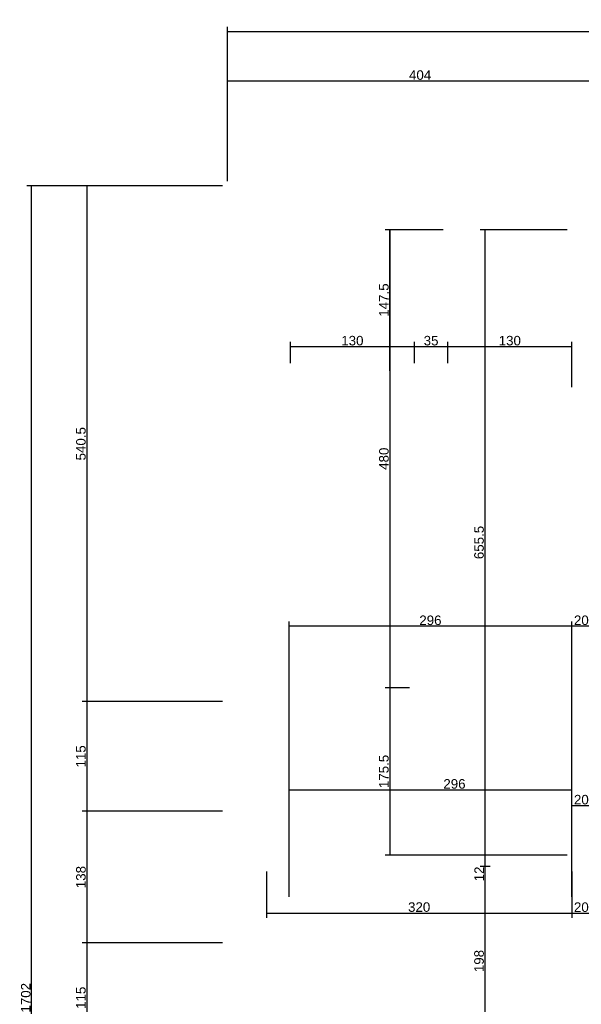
# Model space of a CAD drawing. Header units: millimetres. Extents: x 126553 to 403692, y -95821 to 38049.
# Tile 46 of 256: x 159639 to 160227, y -17840 to -16808. Entities that reach past the tile are written whole.
import ezdxf

# ---------------------------------------------------------------- set-up
doc = ezdxf.new("R2010")
doc.units = ezdxf.units.MM
doc.layers.add('11_wymiary', color=55, linetype='Continuous')
doc.layers.add('11_wymiary @ 50', color=55, linetype='Continuous')
doc.styles.add('11_RJ', font='arial.ttf')
doc.dimstyles.new('11_RJ (cc)', dxfattribs={"dimtxt": 0.2, "dimasz": 0.001, "dimexe": 0.1, "dimexo": 0.1, "dimgap": 0.02, "dimtad": 1, "dimdec": 1, "dimrnd": 0.5, "dimzin": 12, "dimdsep": 46, "dimtxsty": '11_RJ', "dimblk": 'OBLIQUE', "dimcen": 0, "dimdle": 0.01, "dimclrd": 256, "dimclre": 256, "dimclrt": 2, "dimazin": 3, "dimtfac": 1, "dimtdec": 1, "dimtofl": 0, "dimtmove": 0, "dimatfit": 3, "dimldrblk": 'DOT', "dimfxl": 1, "dimtolj": 1, "dimtzin": 13, "dimarcsym": 0})

# ---------------------------------------------------------------- blocks, each defined once
blk = doc.blocks.new('_Oblique')
at = {"color": 0, "linetype": 'ByBlock', "lineweight": -2}
blk.add_line((-0.5, -0.5), (0.5, 0.5), dxfattribs=at)
blk = doc.blocks.new('*D1728')
at = {"layer": '11_wymiary', "lineweight": -2, "transparency": 16777216}
for p, q in [((159855.9, -16820.5), (163882.9, -16820.5)), ((159856.4, -16977.2), (159856.4, -16815.5)), ((163882.4, -16991.2), (163882.4, -16815.5))]:
    blk.add_line(p, q, dxfattribs=at)
at = {"layer": 'Defpoints', "color": 0, "transparency": 16777216}
for p in [(163882.4, -16820.5), (159856.4, -16982.2), (163882.4, -16996.2)]:
    blk.add_point(p, dxfattribs=at)
at = {"layer": '11_wymiary', "lineweight": -2, "transparency": 16777216, "xscale": 0.05, "yscale": 0.05, "zscale": 0.05, "rotation": 180}
blk.add_blockref('_Oblique', (159856.4, -16820.5), dxfattribs=at)
at = {"layer": '11_wymiary', "lineweight": -2, "transparency": 16777216, "xscale": 0.05, "yscale": 0.05, "zscale": 0.05}
blk.add_blockref('_Oblique', (163882.4, -16820.5), dxfattribs=at)
at = {"layer": '11_wymiary', "color": 2, "transparency": 16777216, "insert": (161869.4, -16814.4), "char_height": 10, "attachment_point": 5, "style": '11_RJ'}
blk.add_mtext('\\A1;4026', dxfattribs=at)
blk = doc.blocks.new('_Dot')
at = {"color": 0, "linetype": 'ByBlock', "lineweight": -2}
blk.add_line((-0.5, 0), (-1, 0), dxfattribs=at)
at = {"color": 0, "linetype": 'ByBlock', "const_width": 0.5}
blk.add_lwpolyline([(-0.25, 0, 1), (0.25, 0, 1)], format="xyb", close=True, dxfattribs=at)
blk = doc.blocks.new('*D1730')
at = {"layer": '11_wymiary', "lineweight": -2, "transparency": 16777216}
for p, q in [((159851.4, -16982.2), (159646.2, -16982.2)), ((159651.2, -18684.7), (159651.2, -16981.7)), ((159851.4, -18684.2), (159646.2, -18684.2))]:
    blk.add_line(p, q, dxfattribs=at)
at = {"layer": 'Defpoints', "color": 0, "transparency": 16777216}
for p in [(159651.2, -16982.2), (159856.4, -16982.2), (159856.4, -18684.2)]:
    blk.add_point(p, dxfattribs=at)
at = {"layer": '11_wymiary', "lineweight": -2, "transparency": 16777216, "xscale": 0.05, "yscale": 0.05, "zscale": 0.05}
for p, rotation in [((159651.2, -16982.2), 90), ((159651.2, -18684.2), 270)]:
    blk.add_blockref('_Oblique', p, dxfattribs=dict(at, rotation=rotation))
at = {"layer": '11_wymiary', "color": 2, "transparency": 16777216, "insert": (159645.1, -17833.2), "char_height": 10, "attachment_point": 5, "rotation": 90, "style": '11_RJ'}
blk.add_mtext('\\A1;1702', dxfattribs=at)
blk = doc.blocks.new('*D1744')
at = {"layer": '11_wymiary', "lineweight": -2, "transparency": 16777216}
for p, q in [((159851.4, -16982.2), (159704.1, -16982.2)), ((159709.1, -16981.7), (159709.1, -17523.2)), ((159851.4, -17522.7), (159704.1, -17522.7))]:
    blk.add_line(p, q, dxfattribs=at)
at = {"layer": 'Defpoints', "color": 0, "transparency": 16777216}
for p in [(159856.4, -16982.2), (159709.1, -17522.7), (159856.4, -17522.7)]:
    blk.add_point(p, dxfattribs=at)
at = {"layer": '11_wymiary', "lineweight": -2, "transparency": 16777216, "xscale": 0.05, "yscale": 0.05, "zscale": 0.05}
for p, rotation in [((159709.1, -16982.2), 90), ((159709.1, -17522.7), 270)]:
    blk.add_blockref('_Oblique', p, dxfattribs=dict(at, rotation=rotation))
at = {"layer": '11_wymiary', "color": 2, "transparency": 16777216, "insert": (159702.9, -17252.5), "char_height": 10, "attachment_point": 5, "rotation": 90, "style": '11_RJ'}
blk.add_mtext('\\A1;540.5', dxfattribs=at)
blk = doc.blocks.new('*D1745')
at = {"layer": '11_wymiary', "lineweight": -2, "transparency": 16777216}
for p, q in [((159851.4, -17775.7), (159704.1, -17775.7)), ((159709.1, -17775.2), (159709.1, -17891.2)), ((159851.4, -17890.7), (159704.1, -17890.7))]:
    blk.add_line(p, q, dxfattribs=at)
at = {"layer": 'Defpoints', "color": 0, "transparency": 16777216}
for p in [(159856.4, -17775.7), (159709.1, -17890.7), (159856.4, -17890.7)]:
    blk.add_point(p, dxfattribs=at)
at = {"layer": '11_wymiary', "lineweight": -2, "transparency": 16777216, "xscale": 0.05, "yscale": 0.05, "zscale": 0.05}
for p, rotation in [((159709.1, -17775.7), 90), ((159709.1, -17890.7), 270)]:
    blk.add_blockref('_Oblique', p, dxfattribs=dict(at, rotation=rotation))
at = {"layer": '11_wymiary', "color": 2, "transparency": 16777216, "insert": (159702.9, -17833.2), "char_height": 10, "attachment_point": 5, "rotation": 90, "style": '11_RJ'}
blk.add_mtext('\\A1;115', dxfattribs=at)
blk = doc.blocks.new('*D1746')
at = {"layer": '11_wymiary', "lineweight": -2, "transparency": 16777216}
for p, q in [((159709.1, -17637.2), (159709.1, -17776.2)), ((159851.4, -17637.7), (159704.1, -17637.7)), ((159851.4, -17775.7), (159704.1, -17775.7))]:
    blk.add_line(p, q, dxfattribs=at)
at = {"layer": 'Defpoints', "color": 0, "transparency": 16777216}
for p in [(159856.4, -17637.7), (159709.1, -17775.7), (159856.4, -17775.7)]:
    blk.add_point(p, dxfattribs=at)
at = {"layer": '11_wymiary', "lineweight": -2, "transparency": 16777216, "xscale": 0.05, "yscale": 0.05, "zscale": 0.05}
for p, rotation in [((159709.1, -17637.7), 90), ((159709.1, -17775.7), 270)]:
    blk.add_blockref('_Oblique', p, dxfattribs=dict(at, rotation=rotation))
at = {"layer": '11_wymiary', "color": 2, "transparency": 16777216, "insert": (159702.9, -17706.7), "char_height": 10, "attachment_point": 5, "rotation": 90, "style": '11_RJ'}
blk.add_mtext('\\A1;138', dxfattribs=at)
blk = doc.blocks.new('*D1747')
at = {"layer": '11_wymiary', "lineweight": -2, "transparency": 16777216}
for p, q in [((159851.4, -17522.7), (159704.1, -17522.7)), ((159709.1, -17522.2), (159709.1, -17638.2)), ((159851.4, -17637.7), (159704.1, -17637.7))]:
    blk.add_line(p, q, dxfattribs=at)
at = {"layer": 'Defpoints', "color": 0, "transparency": 16777216}
for p in [(159856.4, -17522.7), (159709.1, -17637.7), (159856.4, -17637.7)]:
    blk.add_point(p, dxfattribs=at)
at = {"layer": '11_wymiary', "lineweight": -2, "transparency": 16777216, "xscale": 0.05, "yscale": 0.05, "zscale": 0.05}
for p, rotation in [((159709.1, -17522.7), 90), ((159709.1, -17637.7), 270)]:
    blk.add_blockref('_Oblique', p, dxfattribs=dict(at, rotation=rotation))
at = {"layer": '11_wymiary', "color": 2, "transparency": 16777216, "insert": (159702.9, -17580.2), "char_height": 10, "attachment_point": 5, "rotation": 90, "style": '11_RJ'}
blk.add_mtext('\\A1;115', dxfattribs=at)
blk = doc.blocks.new('*D1749')
at = {"layer": '11_wymiary', "lineweight": -2, "transparency": 16777216}
for p, q in [((159855.9, -16872.2), (160260.9, -16872.2)), ((159856.4, -16977.2), (159856.4, -16867.2)), ((160260.4, -16977.2), (160260.4, -16867.2))]:
    blk.add_line(p, q, dxfattribs=at)
at = {"layer": 'Defpoints', "color": 0, "transparency": 16777216}
for p in [(160260.4, -16872.2), (159856.4, -16982.2), (160260.4, -16982.2)]:
    blk.add_point(p, dxfattribs=at)
at = {"layer": '11_wymiary', "lineweight": -2, "transparency": 16777216, "xscale": 0.05, "yscale": 0.05, "zscale": 0.05, "rotation": 180}
blk.add_blockref('_Oblique', (159856.4, -16872.2), dxfattribs=at)
at = {"layer": '11_wymiary', "lineweight": -2, "transparency": 16777216, "xscale": 0.05, "yscale": 0.05, "zscale": 0.05}
blk.add_blockref('_Oblique', (160260.4, -16872.2), dxfattribs=at)
at = {"layer": '11_wymiary', "color": 2, "transparency": 16777216, "insert": (160058.4, -16866.1), "char_height": 10, "attachment_point": 5, "style": '11_RJ'}
blk.add_mtext('\\A1;404', dxfattribs=at)
blk = doc.blocks.new('*D1664')
at = {"layer": '11_wymiary', "lineweight": -2, "transparency": 16777216}
for p, q in [((159920.6, -17615.2), (160217.9, -17615.2)), ((159921.1, -17727.5), (159921.1, -17610.2)), ((160217.4, -17727.5), (160217.4, -17610.2))]:
    blk.add_line(p, q, dxfattribs=at)
at = {"layer": 'Defpoints', "color": 0, "transparency": 16777216}
for p in [(160217.4, -17615.2), (159921.1, -17732.5), (160217.4, -17732.5)]:
    blk.add_point(p, dxfattribs=at)
at = {"layer": '11_wymiary', "lineweight": -2, "transparency": 16777216, "xscale": 0.05, "yscale": 0.05, "zscale": 0.05, "rotation": 180}
blk.add_blockref('_Oblique', (159921.1, -17615.2), dxfattribs=at)
at = {"layer": '11_wymiary', "lineweight": -2, "transparency": 16777216, "xscale": 0.05, "yscale": 0.05, "zscale": 0.05}
blk.add_blockref('_Oblique', (160217.4, -17615.2), dxfattribs=at)
at = {"layer": '11_wymiary', "color": 2, "transparency": 16777216, "insert": (160094.4, -17609.1), "char_height": 10, "attachment_point": 5, "style": '11_RJ'}
blk.add_mtext('\\A1;296', dxfattribs=at)
blk = doc.blocks.new('*D1665')
at = {"layer": '11_wymiary', "lineweight": -2, "transparency": 16777216}
for p, q in [((160217.4, -17727.5), (160217.4, -17626.7)), ((160237.4, -17766.5), (160237.4, -17626.7)), ((160216.9, -17631.7), (160237.9, -17631.7))]:
    blk.add_line(p, q, dxfattribs=at)
at = {"layer": 'Defpoints', "color": 0, "transparency": 16777216}
for p in [(160237.4, -17631.7), (160217.4, -17732.5), (160237.4, -17771.5)]:
    blk.add_point(p, dxfattribs=at)
at = {"layer": '11_wymiary', "lineweight": -2, "transparency": 16777216, "xscale": 0.05, "yscale": 0.05, "zscale": 0.05, "rotation": 180}
blk.add_blockref('_Oblique', (160217.4, -17631.7), dxfattribs=at)
at = {"layer": '11_wymiary', "lineweight": -2, "transparency": 16777216, "xscale": 0.05, "yscale": 0.05, "zscale": 0.05}
blk.add_blockref('_Oblique', (160237.4, -17631.7), dxfattribs=at)
at = {"layer": '11_wymiary', "color": 2, "transparency": 16777216, "insert": (160227.4, -17625.6), "char_height": 10, "attachment_point": 5, "style": '11_RJ'}
blk.add_mtext('\\A1;20', dxfattribs=at)
blk = doc.blocks.new('*D1711')
at = {"layer": '11_wymiary', "lineweight": -2, "transparency": 16777216}
for p, q in [((159897.4, -17700.7), (159897.4, -17749.4)), ((160217.4, -17700.7), (160217.4, -17749.4)), ((159896.9, -17744.4), (160217.9, -17744.4))]:
    blk.add_line(p, q, dxfattribs=at)
at = {"layer": 'Defpoints', "color": 0, "transparency": 16777216}
for p in [(159897.4, -17695.7), (160217.4, -17695.7), (160217.4, -17744.4)]:
    blk.add_point(p, dxfattribs=at)
at = {"layer": '11_wymiary', "lineweight": -2, "transparency": 16777216, "xscale": 0.05, "yscale": 0.05, "zscale": 0.05, "rotation": 180}
blk.add_blockref('_Oblique', (159897.4, -17744.4), dxfattribs=at)
at = {"layer": '11_wymiary', "lineweight": -2, "transparency": 16777216, "xscale": 0.05, "yscale": 0.05, "zscale": 0.05}
blk.add_blockref('_Oblique', (160217.4, -17744.4), dxfattribs=at)
at = {"layer": '11_wymiary', "color": 2, "transparency": 16777216, "insert": (160057.4, -17738.2), "char_height": 10, "attachment_point": 5, "style": '11_RJ'}
blk.add_mtext('\\A1;320', dxfattribs=at)
blk = doc.blocks.new('*D1712')
at = {"layer": '11_wymiary', "lineweight": -2, "transparency": 16777216}
for p, q in [((160217.4, -17700.7), (160217.4, -17749.4)), ((160237.4, -17727.7), (160237.4, -17749.4)), ((160216.9, -17744.4), (160237.9, -17744.4))]:
    blk.add_line(p, q, dxfattribs=at)
at = {"layer": 'Defpoints', "color": 0, "transparency": 16777216}
for p in [(160217.4, -17695.7), (160237.4, -17722.7), (160237.4, -17744.4)]:
    blk.add_point(p, dxfattribs=at)
at = {"layer": '11_wymiary', "lineweight": -2, "transparency": 16777216, "xscale": 0.05, "yscale": 0.05, "zscale": 0.05, "rotation": 180}
blk.add_blockref('_Oblique', (160217.4, -17744.4), dxfattribs=at)
at = {"layer": '11_wymiary', "lineweight": -2, "transparency": 16777216, "xscale": 0.05, "yscale": 0.05, "zscale": 0.05}
blk.add_blockref('_Oblique', (160237.4, -17744.4), dxfattribs=at)
at = {"layer": '11_wymiary', "color": 2, "transparency": 16777216, "insert": (160227.4, -17738.3), "char_height": 10, "attachment_point": 5, "style": '11_RJ'}
blk.add_mtext('\\A1;20', dxfattribs=at)
blk = doc.blocks.new('*D1060')
at = {"layer": '11_wymiary', "lineweight": -2, "transparency": 16777216}
for p, q in [((160212.4, -17028.2), (160121.3, -17028.2)), ((160126.3, -17027.7), (160126.3, -17684.2)), ((160212.4, -17683.7), (160121.3, -17683.7))]:
    blk.add_line(p, q, dxfattribs=at)
at = {"layer": 'Defpoints', "color": 0, "transparency": 16777216}
for p in [(160217.4, -17028.2), (160126.3, -17683.7), (160217.4, -17683.7)]:
    blk.add_point(p, dxfattribs=at)
at = {"layer": '11_wymiary', "lineweight": -2, "transparency": 16777216, "xscale": 0.05, "yscale": 0.05, "zscale": 0.05}
for p, rotation in [((160126.3, -17028.2), 90), ((160126.3, -17683.7), 270)]:
    blk.add_blockref('_Oblique', p, dxfattribs=dict(at, rotation=rotation))
at = {"layer": '11_wymiary', "color": 2, "transparency": 16777216, "insert": (160120.2, -17356), "char_height": 10, "attachment_point": 5, "rotation": 90, "style": '11_RJ'}
blk.add_mtext('\\A1;655.5', dxfattribs=at)
blk = doc.blocks.new('*D1061')
at = {"layer": '11_wymiary', "lineweight": -2, "transparency": 16777216}
for p, q in [((160212.4, -17683.7), (160121.3, -17683.7)), ((160126.3, -17683.2), (160126.3, -17695.7)), ((160131.9, -17695.7), (160121.3, -17695.7)), ((160126.3, -17695.7), (160126.3, -17711.1))]:
    blk.add_line(p, q, dxfattribs=at)
at = {"layer": 'Defpoints', "color": 0, "transparency": 16777216}
for p in [(160217.4, -17683.7), (160126.3, -17695.7), (160136.9, -17695.7)]:
    blk.add_point(p, dxfattribs=at)
at = {"layer": '11_wymiary', "lineweight": -2, "transparency": 16777216, "xscale": 0.05, "yscale": 0.05, "zscale": 0.05}
for p, rotation in [((160126.3, -17683.7), 90), ((160126.3, -17695.7), 270)]:
    blk.add_blockref('_Oblique', p, dxfattribs=dict(at, rotation=rotation))
at = {"layer": '11_wymiary', "color": 2, "transparency": 16777216, "insert": (160120.3, -17703.4), "char_height": 10, "attachment_point": 5, "rotation": 90, "style": '11_RJ'}
blk.add_mtext('\\A1;12', dxfattribs=at)
blk = doc.blocks.new('*D1062')
at = {"layer": '11_wymiary', "lineweight": -2, "transparency": 16777216}
for p, q in [((160131.9, -17695.7), (160121.3, -17695.7)), ((160126.3, -17695.2), (160126.3, -17894.2)), ((160008.4, -17893.7), (160131.3, -17893.7))]:
    blk.add_line(p, q, dxfattribs=at)
at = {"layer": 'Defpoints', "color": 0, "transparency": 16777216}
for p in [(160136.9, -17695.7), (160003.4, -17893.7), (160126.3, -17893.7)]:
    blk.add_point(p, dxfattribs=at)
at = {"layer": '11_wymiary', "lineweight": -2, "transparency": 16777216, "xscale": 0.05, "yscale": 0.05, "zscale": 0.05}
for p, rotation in [((160126.3, -17695.7), 90), ((160126.3, -17893.7), 270)]:
    blk.add_blockref('_Oblique', p, dxfattribs=dict(at, rotation=rotation))
at = {"layer": '11_wymiary', "color": 2, "transparency": 16777216, "insert": (160120.2, -17794.7), "char_height": 10, "attachment_point": 5, "rotation": 90, "style": '11_RJ'}
blk.add_mtext('\\A1;198', dxfattribs=at)
blk = doc.blocks.new('*D1144')
at = {"layer": '11_wymiary', "lineweight": -2, "transparency": 16777216}
for p, q in [((160217.4, -17717.7), (160217.4, -17438.7)), ((160237.4, -17717.7), (160237.4, -17438.7)), ((160237.9, -17443.7), (160216.9, -17443.7))]:
    blk.add_line(p, q, dxfattribs=at)
at = {"layer": 'Defpoints', "color": 0, "transparency": 16777216}
for p in [(160217.4, -17443.7), (160217.4, -17722.7), (160237.4, -17722.7)]:
    blk.add_point(p, dxfattribs=at)
at = {"layer": '11_wymiary', "lineweight": -2, "transparency": 16777216, "xscale": 0.05, "yscale": 0.05, "zscale": 0.05, "rotation": 180}
blk.add_blockref('_Oblique', (160217.4, -17443.7), dxfattribs=at)
at = {"layer": '11_wymiary', "lineweight": -2, "transparency": 16777216, "xscale": 0.05, "yscale": 0.05, "zscale": 0.05}
blk.add_blockref('_Oblique', (160237.4, -17443.7), dxfattribs=at)
at = {"layer": '11_wymiary', "color": 2, "transparency": 16777216, "insert": (160227.4, -17437.6), "char_height": 10, "attachment_point": 5, "style": '11_RJ'}
blk.add_mtext('\\A1;20', dxfattribs=at)
blk = doc.blocks.new('*D1145')
at = {"layer": '11_wymiary', "lineweight": -2, "transparency": 16777216}
for p, q in [((159921.1, -17635.7), (159921.1, -17438.7)), ((160217.4, -17717.7), (160217.4, -17438.7)), ((160217.9, -17443.7), (159920.6, -17443.7))]:
    blk.add_line(p, q, dxfattribs=at)
at = {"layer": 'Defpoints', "color": 0, "transparency": 16777216}
for p in [(159921.1, -17443.7), (159921.1, -17640.7), (160217.4, -17722.7)]:
    blk.add_point(p, dxfattribs=at)
at = {"layer": '11_wymiary', "lineweight": -2, "transparency": 16777216, "xscale": 0.05, "yscale": 0.05, "zscale": 0.05, "rotation": 180}
blk.add_blockref('_Oblique', (159921.1, -17443.7), dxfattribs=at)
at = {"layer": '11_wymiary', "lineweight": -2, "transparency": 16777216, "xscale": 0.05, "yscale": 0.05, "zscale": 0.05}
blk.add_blockref('_Oblique', (160217.4, -17443.7), dxfattribs=at)
at = {"layer": '11_wymiary', "color": 2, "transparency": 16777216, "insert": (160069.2, -17437.6), "char_height": 10, "attachment_point": 5, "style": '11_RJ'}
blk.add_mtext('\\A1;296', dxfattribs=at)
blk = doc.blocks.new('*D1164')
at = {"layer": '11_wymiary', "lineweight": -2, "transparency": 16777216}
for p, q in [((160082.4, -17028.2), (160021.6, -17028.2)), ((160026.6, -17176.1), (160026.6, -17027.7))]:
    blk.add_line(p, q, dxfattribs=at)
at = {"layer": 'Defpoints', "color": 0, "transparency": 16777216}
for p in [(160026.6, -17028.2), (160087.4, -17028.2), (160026.6, -17175.6)]:
    blk.add_point(p, dxfattribs=at)
at = {"layer": '11_wymiary', "lineweight": -2, "transparency": 16777216, "xscale": 0.05, "yscale": 0.05, "zscale": 0.05}
for p, rotation in [((160026.6, -17028.2), 90), ((160026.6, -17175.6), 270)]:
    blk.add_blockref('_Oblique', p, dxfattribs=dict(at, rotation=rotation))
at = {"layer": '11_wymiary', "color": 2, "transparency": 16777216, "insert": (160020.5, -17101.9), "char_height": 10, "attachment_point": 5, "rotation": 90, "style": '11_RJ'}
blk.add_mtext('\\A1;147.5', dxfattribs=at)
blk = doc.blocks.new('*D1165')
at = {"layer": '11_wymiary', "lineweight": -2, "transparency": 16777216}
for p, q in [((160082.4, -17028.2), (160021.6, -17028.2)), ((160026.6, -17027.7), (160026.6, -17508.7)), ((160047.4, -17508.2), (160021.6, -17508.2))]:
    blk.add_line(p, q, dxfattribs=at)
at = {"layer": 'Defpoints', "color": 0, "transparency": 16777216}
for p in [(160087.4, -17028.2), (160026.6, -17508.2), (160052.4, -17508.2)]:
    blk.add_point(p, dxfattribs=at)
at = {"layer": '11_wymiary', "lineweight": -2, "transparency": 16777216, "xscale": 0.05, "yscale": 0.05, "zscale": 0.05}
for p, rotation in [((160026.6, -17028.2), 90), ((160026.6, -17508.2), 270)]:
    blk.add_blockref('_Oblique', p, dxfattribs=dict(at, rotation=rotation))
at = {"layer": '11_wymiary', "color": 2, "transparency": 16777216, "insert": (160020.5, -17268.2), "char_height": 10, "attachment_point": 5, "rotation": 90, "style": '11_RJ'}
blk.add_mtext('\\A1;480', dxfattribs=at)
blk = doc.blocks.new('*D1166')
at = {"layer": '11_wymiary', "lineweight": -2, "transparency": 16777216}
for p, q in [((160047.4, -17508.2), (160021.6, -17508.2)), ((160026.6, -17507.7), (160026.6, -17684.2)), ((160128.9, -17683.7), (160021.6, -17683.7))]:
    blk.add_line(p, q, dxfattribs=at)
at = {"layer": 'Defpoints', "color": 0, "transparency": 16777216}
for p in [(160052.4, -17508.2), (160026.6, -17683.7), (160133.9, -17683.7)]:
    blk.add_point(p, dxfattribs=at)
at = {"layer": '11_wymiary', "lineweight": -2, "transparency": 16777216, "xscale": 0.05, "yscale": 0.05, "zscale": 0.05}
for p, rotation in [((160026.6, -17508.2), 90), ((160026.6, -17683.7), 270)]:
    blk.add_blockref('_Oblique', p, dxfattribs=dict(at, rotation=rotation))
at = {"layer": '11_wymiary', "color": 2, "transparency": 16777216, "insert": (160020.5, -17596), "char_height": 10, "attachment_point": 5, "rotation": 90, "style": '11_RJ'}
blk.add_mtext('\\A1;175.5', dxfattribs=at)
blk = doc.blocks.new('*D1167')
at = {"layer": '11_wymiary', "lineweight": -2, "transparency": 16777216}
for p, q in [((159921.9, -17150.6), (160052.9, -17150.6)), ((159922.4, -17168.2), (159922.4, -17145.6)), ((160052.4, -17168.2), (160052.4, -17145.6))]:
    blk.add_line(p, q, dxfattribs=at)
at = {"layer": 'Defpoints', "color": 0, "transparency": 16777216}
for p in [(160052.4, -17150.6), (159922.4, -17173.2), (160052.4, -17173.2)]:
    blk.add_point(p, dxfattribs=at)
at = {"layer": '11_wymiary', "lineweight": -2, "transparency": 16777216, "xscale": 0.05, "yscale": 0.05, "zscale": 0.05, "rotation": 180}
blk.add_blockref('_Oblique', (159922.4, -17150.6), dxfattribs=at)
at = {"layer": '11_wymiary', "lineweight": -2, "transparency": 16777216, "xscale": 0.05, "yscale": 0.05, "zscale": 0.05}
blk.add_blockref('_Oblique', (160052.4, -17150.6), dxfattribs=at)
at = {"layer": '11_wymiary', "color": 2, "transparency": 16777216, "insert": (159987.4, -17144.5), "char_height": 10, "attachment_point": 5, "style": '11_RJ'}
blk.add_mtext('\\A1;130', dxfattribs=at)
blk = doc.blocks.new('*D1168')
at = {"layer": '11_wymiary', "lineweight": -2, "transparency": 16777216}
for p, q in [((160051.9, -17150.6), (160087.9, -17150.6)), ((160052.4, -17168.2), (160052.4, -17145.6)), ((160087.4, -17168.2), (160087.4, -17145.6))]:
    blk.add_line(p, q, dxfattribs=at)
at = {"layer": 'Defpoints', "color": 0, "transparency": 16777216}
for p in [(160087.4, -17150.6), (160052.4, -17173.2), (160087.4, -17173.2)]:
    blk.add_point(p, dxfattribs=at)
at = {"layer": '11_wymiary', "lineweight": -2, "transparency": 16777216, "xscale": 0.05, "yscale": 0.05, "zscale": 0.05, "rotation": 180}
blk.add_blockref('_Oblique', (160052.4, -17150.6), dxfattribs=at)
at = {"layer": '11_wymiary', "lineweight": -2, "transparency": 16777216, "xscale": 0.05, "yscale": 0.05, "zscale": 0.05}
blk.add_blockref('_Oblique', (160087.4, -17150.6), dxfattribs=at)
at = {"layer": '11_wymiary', "color": 2, "transparency": 16777216, "insert": (160069.9, -17144.5), "char_height": 10, "attachment_point": 5, "style": '11_RJ'}
blk.add_mtext('\\A1;35', dxfattribs=at)
blk = doc.blocks.new('*D1169')
at = {"layer": '11_wymiary', "lineweight": -2, "transparency": 16777216}
for p, q in [((160086.9, -17150.6), (160217.9, -17150.6)), ((160087.4, -17168.2), (160087.4, -17145.6)), ((160217.4, -17193.2), (160217.4, -17145.6))]:
    blk.add_line(p, q, dxfattribs=at)
at = {"layer": 'Defpoints', "color": 0, "transparency": 16777216}
for p in [(160217.4, -17150.6), (160087.4, -17173.2), (160217.4, -17198.2)]:
    blk.add_point(p, dxfattribs=at)
at = {"layer": '11_wymiary', "lineweight": -2, "transparency": 16777216, "xscale": 0.05, "yscale": 0.05, "zscale": 0.05, "rotation": 180}
blk.add_blockref('_Oblique', (160087.4, -17150.6), dxfattribs=at)
at = {"layer": '11_wymiary', "lineweight": -2, "transparency": 16777216, "xscale": 0.05, "yscale": 0.05, "zscale": 0.05}
blk.add_blockref('_Oblique', (160217.4, -17150.6), dxfattribs=at)
at = {"layer": '11_wymiary', "color": 2, "transparency": 16777216, "insert": (160152.4, -17144.5), "char_height": 10, "attachment_point": 5, "style": '11_RJ'}
blk.add_mtext('\\A1;130', dxfattribs=at)

msp = doc.modelspace()

# ---------------------------------------------------------------- dimensions: what is measured, and where the dimension line sits
at = {"layer": '11_wymiary @ 50'}
for base, p1, p2, picture, middle in [((163882.36721, -16820.54387), (159856.36721, -16982.24344), (163882.36721, -16996.24344), '*D1728', (161869.36721, -16814.43814)), ((160260.36721, -16872.16228), (159856.36721, -16982.24344), (160260.36721, -16982.24344), '*D1749', (160058.36721, -16866.05655)), ((160052.36721, -17150.57219), (159922.36721, -17173.24344), (160052.36721, -17173.24344), '*D1167', (159987.36721, -17144.46305)), ((160087.36721, -17150.57219), (160052.36721, -17173.24344), (160087.36721, -17173.24344), '*D1168', (160069.86721, -17144.46305)), ((160217.36721, -17150.57219), (160087.36721, -17173.24344), (160217.36721, -17198.24344), '*D1169', (160152.36721, -17144.46305)), ((159921.127, -17443.69923), (160217.36721, -17722.74344), (159921.127, -17640.74344), '*D1145', (160069.24711, -17437.5935)), ((160217.36721, -17443.69923), (160237.36721, -17722.74344), (160217.36721, -17722.74344), '*D1144', (160227.36721, -17437.5935)), ((160237.36721, -17631.66573), (160217.36721, -17732.51453), (160237.36721, -17771.51453), '*D1665', (160227.36721, -17625.56)), ((160217.36721, -17744.35708), (159897.36721, -17695.74344), (160217.36721, -17695.74344), '*D1711', (160057.36721, -17738.24793)), ((160237.36721, -17744.35708), (160217.36721, -17695.74344), (160237.36721, -17722.74344), '*D1712', (160227.36721, -17738.25135))]:
    dim = msp.add_linear_dim(base=base, p1=p1, p2=p2, dimstyle='11_RJ (cc)', override={"dimscale": 50, "dimtix": 0, "dimtofl": 0, "dimtmove": 0, "dimatfit": 3}, dxfattribs=at)
    dim.commit()
    dim.dimension.update_dxf_attribs({"geometry": picture, "text_midpoint": middle})
for base, p1, p2, picture, middle in [((159651.21961, -16982.24344), (159856.36721, -18684.24344), (159856.36721, -16982.24344), '*D1730', (159645.11388, -17833.24344)), ((159709.05004, -17522.74344), (159856.36721, -16982.24344), (159856.36721, -17522.74344), '*D1744', (159702.94431, -17252.49344)), ((160026.60372, -17028.24344), (160026.60372, -17175.58184), (160087.36721, -17028.24344), '*D1164', (160020.49799, -17101.91264)), ((160026.60372, -17508.24344), (160087.36721, -17028.24344), (160052.36721, -17508.24344), '*D1165', (160020.49799, -17268.24344)), ((160126.30878, -17683.74344), (160217.36721, -17028.24344), (160217.36721, -17683.74344), '*D1060', (160120.20305, -17355.99344)), ((160026.60372, -17683.74344), (160052.36721, -17508.24344), (160133.86721, -17683.74344), '*D1166', (160020.49799, -17595.99344)), ((159709.05004, -17637.74344), (159856.36721, -17522.74344), (159856.36721, -17637.74344), '*D1747', (159702.94431, -17580.24344)), ((159709.05004, -17775.74344), (159856.36721, -17637.74344), (159856.36721, -17775.74344), '*D1746', (159702.9409, -17706.74344)), ((160126.30878, -17695.74344), (160217.36721, -17683.74344), (160136.86721, -17695.74344), '*D1061', (160120.28831, -17703.43396)), ((160126.30878, -17893.74344), (160136.86721, -17695.74344), (160003.36721, -17893.74344), '*D1062', (160120.20305, -17794.74344)), ((159709.05004, -17890.74344), (159856.36721, -17775.74344), (159856.36721, -17890.74344), '*D1745', (159702.94431, -17833.24344))]:
    dim = msp.add_linear_dim(base=base, p1=p1, p2=p2, angle=90, dimstyle='11_RJ (cc)', override={"dimscale": 50, "dimtix": 0, "dimtofl": 0, "dimtmove": 0, "dimatfit": 3}, dxfattribs=at)
    dim.commit()
    dim.dimension.update_dxf_attribs({"geometry": picture, "text_midpoint": middle})
dim = msp.add_linear_dim(base=(160217.36721, -17615.16573), p1=(159921.127, -17732.51453), p2=(160217.36721, -17732.51453), dimstyle='11_RJ (cc)', override={"dimscale": 50, "dimtix": 0, "dimtofl": 0, "dimtmove": 0, "dimatfit": 3}, dxfattribs=at)
dim.commit()
dim.dimension.update_dxf_attribs({"geometry": '*D1664', "text_midpoint": (160094.36378, -17615.16573), "dimtype": 128})

doc.saveas('drawing.dxf')
